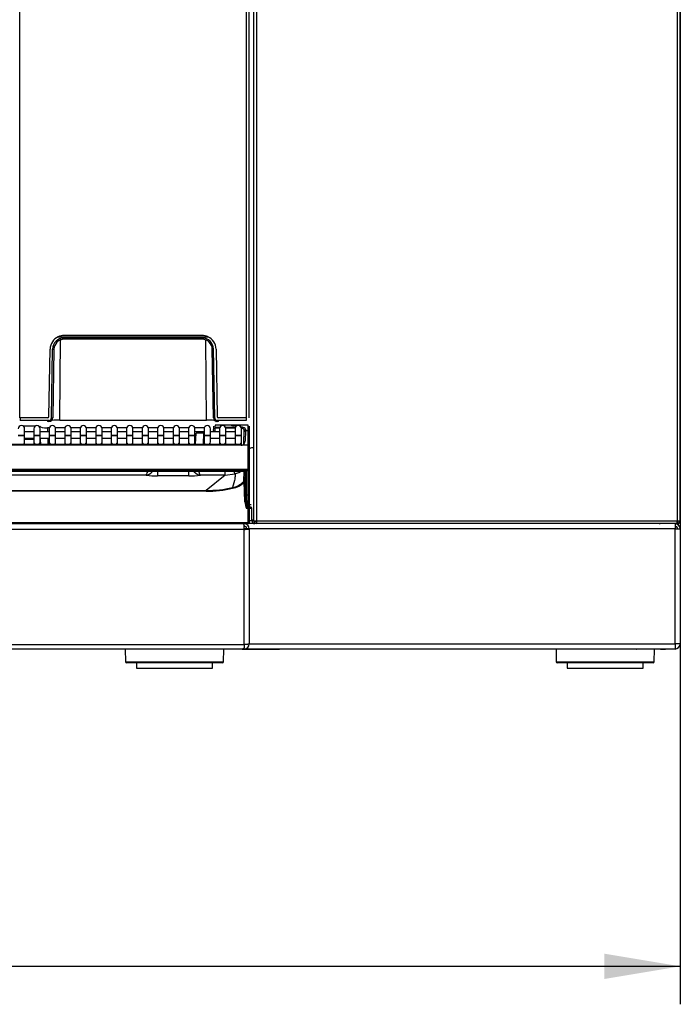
# Model space of a CAD drawing. Header units: millimetres. Extents: x 0 to 287, y 0 to 200.
# Tile 12 of 38: x 90 to 117, y 92 to 131. Entities that reach past the tile are written whole.
import ezdxf
from ezdxf.enums import TextEntityAlignment as Align

# ---------------------------------------------------------------- set-up
doc = ezdxf.new("R2010")
doc.units = ezdxf.units.MM
doc.layers.add('134.133_BW4_CTM-', color=7, linetype='Continuous')
doc.layers.add('Standard', color=7, linetype='Continuous')
doc.styles.add('SEACAD_Arial', font='arial.ttf')
doc.dimstyles.new('ISO', dxfattribs={"dimtxt": 3, "dimasz": 3, "dimexe": 1.5, "dimexo": 0, "dimgap": 0.75, "dimtad": 1, "dimlfac": 10, "dimtxsty": 'SEACAD_Arial', "dimblk1": '_SE_FILLED', "dimblk2": '_SE_FILLED', "dimsah": 1, "dimcen": 1.5, "dimazin": 0, "dimtfac": 0.7, "dimtdec": 3, "dimtmove": 0, "dimatfit": 3, "dimfxl": 1, "dimarcsym": 0})

# ---------------------------------------------------------------- blocks, each defined once
blk = doc.blocks.new('SE1')
at = {"layer": '134.133_BW4_CTM-', "color": 7, "linetype": 'Continuous'}
for p, q in [((90.49, 115.016), (90.49, 153.316)), ((99.44, 115.016), (99.44, 153.316)), ((99.54, 115.016), (99.54, 153.316)), ((99.736, 110.949), (99.736, 153.277)), ((99.841, 153.277), (99.841, 110.949)), ((116.431, 153.277), (116.431, 110.949)), ((116.536, 153.277), (116.536, 110.949)), ((116.56, 153.316), (116.56, 110.956)), ((92.009, 118.215), (97.921, 118.215)), ((92.097, 118.246), (92.097, 118.247)), ((92.24, 118.266), (92.24, 118.266)), ((97.689, 118.266), (92.24, 118.266)), ((97.689, 118.266), (97.69, 118.266)), ((97.833, 118.246), (97.833, 118.247)), ((91.972, 118.013), (91.973, 118.078)), ((92.073, 114.925), (92.096, 118.142)), ((97.69, 118.165), (92.24, 118.165)), ((97.69, 118.116), (92.24, 118.116)), ((97.69, 118.165), (97.69, 118.116)), ((97.857, 114.925), (97.834, 118.085)), ((91.643, 115.065), (91.69, 117.725)), ((91.742, 115.013), (91.79, 117.723)), ((91.84, 117.723), (91.792, 115.013)), ((98.137, 115.013), (98.09, 117.723)), ((98.187, 115.013), (98.14, 117.723)), ((98.24, 117.725), (98.286, 115.065)), ((90.507, 115.016), (90.49, 115.016)), ((91.593, 115.016), (90.507, 115.016)), ((90.507, 115.016), (90.509, 114.915)), ((91.642, 114.915), (90.509, 114.915)), ((91.591, 114.915), (91.59, 114.866)), ((91.642, 114.866), (91.59, 114.866)), ((91.695, 114.868), (91.707, 114.881)), ((92.073, 114.925), (97.857, 114.925)), ((98.198, 114.728), (98.195, 114.647)), ((98.198, 114.736), (98.834, 114.736)), ((98.836, 114.728), (98.198, 114.728)), ((99.421, 114.915), (98.287, 114.915)), ((98.34, 114.866), (98.287, 114.866)), ((99.422, 115.016), (98.336, 115.016)), ((98.34, 114.866), (98.339, 114.915)), ((98.834, 114.736), (98.914, 114.736)), ((98.914, 114.736), (99.146, 114.736)), ((99.076, 114.704), (98.915, 114.704)), ((99.146, 114.736), (99.206, 114.736)), ((99.5, 114.728), (99.205, 114.728)), ((99.205, 114.728), (99.205, 114.727)), ((99.206, 114.736), (99.5, 114.736)), ((99.422, 115.016), (99.421, 114.915)), ((99.44, 115.016), (99.422, 115.016)), ((99.5, 114.518), (99.5, 114.728)), ((90.434, 114.334), (90.684, 114.334)), ((90.434, 114.314), (90.684, 114.314)), ((91.097, 114.686), (90.632, 114.686)), ((90.684, 114.334), (90.684, 114.584)), ((91.045, 114.464), (90.684, 114.464)), ((90.684, 114.068), (90.684, 114.314)), ((91.045, 114.584), (91.045, 114.334)), ((91.045, 114.334), (91.295, 114.334)), ((91.045, 114.314), (91.295, 114.314)), ((91.045, 114.314), (91.045, 114.068)), ((91.281, 114.687), (91.283, 114.637)), ((91.295, 114.334), (91.295, 114.584)), ((91.656, 114.464), (91.295, 114.464)), ((91.295, 114.068), (91.295, 114.314)), ((91.584, 114.619), (91.589, 114.464)), ((91.661, 114.619), (91.584, 114.619)), ((91.656, 114.584), (91.656, 114.334)), ((91.656, 114.334), (91.906, 114.334)), ((91.656, 114.314), (91.906, 114.314)), ((91.656, 114.314), (91.656, 114.068)), ((92.272, 114.619), (91.901, 114.619)), ((91.906, 114.334), (91.906, 114.584)), ((92.267, 114.464), (91.906, 114.464)), ((91.906, 114.314), (91.906, 114.334)), ((91.906, 114.068), (91.906, 114.314)), ((92.267, 114.584), (92.267, 114.334)), ((92.267, 114.334), (92.517, 114.334)), ((92.267, 114.314), (92.517, 114.314)), ((92.267, 114.314), (92.267, 114.068)), ((92.883, 114.619), (92.512, 114.619)), ((92.517, 114.334), (92.517, 114.584)), ((92.878, 114.464), (92.517, 114.464)), ((92.517, 114.068), (92.517, 114.314)), ((92.878, 114.584), (92.878, 114.334)), ((92.878, 114.334), (93.128, 114.334)), ((92.878, 114.314), (93.128, 114.314)), ((92.878, 114.314), (92.878, 114.068)), ((93.494, 114.619), (93.123, 114.619)), ((93.128, 114.334), (93.128, 114.584)), ((93.489, 114.464), (93.128, 114.464)), ((93.128, 114.068), (93.128, 114.314)), ((93.489, 114.584), (93.489, 114.334)), ((93.489, 114.334), (93.739, 114.334)), ((93.489, 114.314), (93.739, 114.314)), ((93.489, 114.314), (93.489, 114.068)), ((94.105, 114.619), (93.734, 114.619)), ((93.739, 114.334), (93.739, 114.584)), ((94.1, 114.464), (93.739, 114.464)), ((93.739, 114.068), (93.739, 114.314)), ((94.1, 114.584), (94.1, 114.334)), ((94.1, 114.334), (94.35, 114.334)), ((94.1, 114.314), (94.35, 114.314)), ((94.1, 114.314), (94.1, 114.068)), ((94.716, 114.619), (94.345, 114.619)), ((94.35, 114.334), (94.35, 114.584)), ((94.711, 114.464), (94.35, 114.464)), ((94.35, 114.068), (94.35, 114.314)), ((94.711, 114.584), (94.711, 114.334)), ((94.711, 114.334), (94.961, 114.334)), ((94.711, 114.314), (94.961, 114.314)), ((94.711, 114.314), (94.711, 114.068)), ((95.327, 114.619), (94.956, 114.619)), ((94.961, 114.334), (94.961, 114.584)), ((95.322, 114.464), (94.961, 114.464)), ((94.961, 114.068), (94.961, 114.314)), ((95.322, 114.584), (95.322, 114.334)), ((95.322, 114.334), (95.572, 114.334)), ((95.322, 114.314), (95.572, 114.314)), ((95.322, 114.314), (95.322, 114.068)), ((95.938, 114.619), (95.567, 114.619)), ((95.572, 114.334), (95.572, 114.584)), ((95.933, 114.464), (95.572, 114.464)), ((95.572, 114.068), (95.572, 114.314)), ((95.933, 114.584), (95.933, 114.334)), ((95.933, 114.334), (96.183, 114.334)), ((95.933, 114.314), (96.183, 114.314)), ((95.933, 114.314), (95.933, 114.068)), ((96.549, 114.619), (96.178, 114.619)), ((96.183, 114.334), (96.183, 114.584)), ((96.544, 114.464), (96.183, 114.464)), ((96.183, 114.068), (96.183, 114.314)), ((96.544, 114.584), (96.544, 114.334)), ((96.544, 114.334), (96.794, 114.334)), ((96.544, 114.314), (96.794, 114.314)), ((96.544, 114.314), (96.544, 114.068)), ((97.16, 114.619), (96.789, 114.619)), ((96.794, 114.334), (96.794, 114.584)), ((97.155, 114.464), (96.794, 114.464)), ((96.794, 114.068), (96.794, 114.314)), ((97.155, 114.584), (97.155, 114.334)), ((97.155, 114.334), (97.405, 114.334)), ((97.155, 114.314), (97.405, 114.314)), ((97.155, 114.314), (97.155, 114.068)), ((97.771, 114.619), (97.4, 114.619)), ((97.405, 114.334), (97.405, 114.584)), ((97.766, 114.464), (97.405, 114.464)), ((97.405, 114.068), (97.405, 114.314)), ((97.433, 113.98), (97.448, 114.412)), ((97.748, 114.411), (97.448, 114.412)), ((97.498, 114.461), (97.748, 114.461)), ((97.748, 114.411), (97.733, 113.98)), ((97.748, 114.461), (97.766, 114.461)), ((97.766, 114.411), (97.748, 114.411)), ((97.766, 114.584), (97.766, 114.334)), ((97.766, 114.314), (97.766, 114.334)), ((97.766, 114.334), (98.016, 114.334)), ((97.766, 114.314), (98.016, 114.314)), ((97.766, 114.314), (97.766, 114.068)), ((98.016, 114.334), (98.016, 114.584)), ((98.377, 114.464), (98.016, 114.464)), ((98.016, 114.068), (98.016, 114.314)), ((98.142, 114.509), (98.14, 114.464)), ((98.142, 114.509), (98.145, 114.603)), ((98.145, 114.603), (98.148, 114.684)), ((98.148, 114.684), (98.148, 114.687)), ((98.195, 114.601), (98.192, 114.507)), ((98.195, 114.647), (98.394, 114.647)), ((98.378, 114.601), (98.195, 114.601)), ((98.377, 114.584), (98.377, 114.334)), ((98.377, 114.334), (98.627, 114.334)), ((98.377, 114.314), (98.627, 114.314)), ((98.377, 114.314), (98.377, 114.068)), ((98.61, 114.647), (99.005, 114.647)), ((98.989, 114.601), (98.626, 114.601)), ((98.627, 114.334), (98.627, 114.584)), ((98.988, 114.464), (98.627, 114.464)), ((98.627, 114.068), (98.627, 114.314)), ((98.988, 114.584), (98.988, 114.334)), ((98.988, 114.334), (99.238, 114.334)), ((98.988, 114.314), (99.238, 114.314)), ((98.988, 114.314), (98.988, 114.068)), ((99.213, 114.314), (99.213, 114.334)), ((99.238, 114.334), (99.238, 114.584)), ((99.238, 114.068), (99.238, 114.314)), ((99.335, 114.08), (99.348, 114.462)), ((99.345, 114.544), (99.4, 114.554)), ((99.349, 114.473), (99.348, 114.462)), ((99.349, 114.473), (99.35, 114.522)), ((99.35, 114.523), (99.399, 114.531)), ((99.398, 114.511), (99.385, 114.09)), ((99.4, 114.567), (99.398, 114.518)), ((99.398, 114.518), (99.5, 114.518)), ((99.398, 114.511), (99.5, 114.511)), ((99.549, 114.564), (99.5, 114.562)), ((99.5, 114.547), (99.52, 114.55)), ((99.5, 113.932), (99.5, 114.511)), ((99.52, 114.55), (99.52, 114.506)), ((99.549, 114.467), (99.549, 114.564)), ((99.55, 114.682), (99.55, 114.686)), ((99.55, 114.682), (99.55, 114.472)), ((99.55, 114.472), (99.55, 114.461)), ((99.55, 114.461), (99.55, 113.935)), ((82.145, 113.98), (99.235, 113.98)), ((99.235, 113.929), (82.145, 113.929)), ((90.684, 114.214), (91.045, 114.214)), ((90.684, 114.211), (91.045, 114.211)), ((91.045, 114.161), (90.684, 114.161)), ((90.684, 113.98), (90.684, 114.068)), ((91.045, 114.068), (91.045, 113.98)), ((91.295, 114.214), (91.656, 114.214)), ((91.295, 113.98), (91.295, 114.068)), ((91.298, 114.214), (91.3, 114.162)), ((91.3, 114.162), (91.306, 113.98)), ((91.598, 114.214), (91.606, 113.98)), ((91.656, 114.068), (91.656, 113.98)), ((91.906, 114.214), (92.267, 114.214)), ((91.906, 113.98), (91.906, 114.068)), ((92.267, 114.068), (92.267, 113.98)), ((92.517, 114.214), (92.878, 114.214)), ((92.517, 113.98), (92.517, 114.068)), ((92.878, 114.068), (92.878, 113.98)), ((93.128, 114.214), (93.489, 114.214)), ((93.128, 113.98), (93.128, 114.068)), ((93.489, 114.068), (93.489, 113.98)), ((93.739, 114.214), (94.1, 114.214)), ((93.739, 113.98), (93.739, 114.068)), ((94.1, 114.068), (94.1, 113.98)), ((94.35, 114.214), (94.711, 114.214)), ((94.35, 113.98), (94.35, 114.068)), ((94.711, 114.068), (94.711, 113.98)), ((94.961, 114.214), (95.322, 114.214)), ((94.961, 113.98), (94.961, 114.068)), ((95.322, 114.068), (95.322, 113.98)), ((95.572, 114.214), (95.933, 114.214)), ((95.572, 113.98), (95.572, 114.068)), ((95.933, 114.068), (95.933, 113.98)), ((96.183, 114.214), (96.544, 114.214)), ((96.183, 113.98), (96.183, 114.068)), ((96.544, 114.068), (96.544, 113.98)), ((96.794, 114.214), (97.155, 114.214)), ((96.794, 113.98), (96.794, 114.068)), ((97.155, 114.068), (97.155, 113.98)), ((97.405, 114.214), (97.441, 114.214)), ((97.405, 113.98), (97.405, 114.068)), ((98.016, 114.214), (98.377, 114.214)), ((98.377, 114.068), (98.377, 113.98)), ((98.627, 114.214), (98.988, 114.214)), ((98.627, 113.98), (98.627, 114.068)), ((98.988, 114.068), (98.988, 113.98)), ((99.235, 113.98), (99.233, 113.929)), ((99.238, 113.929), (99.238, 114.068)), ((99.5, 113.932), (99.263, 113.932)), ((99.331, 113.972), (99.335, 114.08)), ((99.5, 112.978), (99.5, 113.932)), ((99.55, 113.935), (99.55, 112.971)), ((99.5, 112.978), (58.4, 112.978)), ((99.5, 112.922), (58.4, 112.922)), ((99.368, 112.944), (81.55, 112.944)), ((81.55, 112.913), (99.368, 112.913)), ((95.932, 112.939), (95.932, 112.727)), ((97.168, 112.727), (97.168, 112.939)), ((98.597, 112.745), (98.597, 112.94)), ((98.597, 112.745), (98.986, 112.8)), ((99.338, 112.913), (99.328, 112.501)), ((99.338, 112.944), (99.338, 112.922)), ((99.367, 112.978), (99.368, 112.944)), ((99.39, 112.911), (99.38, 112.481)), ((99.391, 112.988), (99.39, 112.922)), ((99.397, 112.978), (99.399, 112.934)), ((99.399, 112.934), (99.399, 112.922)), ((99.399, 112.912), (99.399, 111.997)), ((99.429, 112.905), (99.429, 111.968)), ((99.5, 111.968), (99.5, 112.922)), ((99.52, 112.977), (99.52, 112.926)), ((99.549, 112.965), (99.549, 112.972)), ((99.55, 112.971), (99.55, 112.971)), ((99.55, 112.971), (99.55, 112.018)), ((95.481, 112.745), (62.413, 112.745)), ((97.168, 112.727), (95.932, 112.727)), ((98.597, 112.745), (97.618, 112.745)), ((98.597, 112.745), (97.845, 112.145)), ((98.967, 112.541), (98.887, 112.26)), ((99.378, 111.692), (99.35, 112.484)), ((99.396, 111.991), (99.379, 112.455)), ((99.38, 112.481), (99.407, 111.694)), ((60.054, 112.145), (97.845, 112.145)), ((97.845, 112.119), (60.054, 112.119)), ((97.845, 112.119), (97.845, 112.145)), ((99.377, 112.345), (99.376, 112.294)), ((99.376, 112.294), (99.402, 111.563)), ((99.55, 112.018), (99.55, 111.435)), ((99.412, 111.53), (99.406, 111.692)), ((99.407, 111.694), (99.408, 111.691)), ((99.408, 111.69), (99.444, 111.441)), ((99.429, 111.968), (99.5, 111.968)), ((99.5, 111.429), (99.5, 111.968)), ((99.625, 111.586), (99.55, 111.586)), ((99.444, 111.441), (99.443, 111.44)), ((99.446, 111.429), (99.443, 111.44)), ((99.5, 111.429), (99.446, 111.429)), ((99.5, 110.88), (99.5, 111.429)), ((99.625, 111.486), (99.55, 111.486)), ((99.65, 111.436), (99.55, 111.436)), ((99.55, 111.435), (99.55, 110.886)), ((99.65, 110.961), (99.65, 111.461)), ((58.4, 110.88), (99.5, 110.88)), ((99.5, 110.836), (58.4, 110.836)), ((58.615, 110.836), (99.286, 110.836)), ((91.28, 110.88), (91.28, 110.836)), ((92.015, 110.836), (92.015, 110.88)), ((97.515, 110.836), (97.515, 110.88)), ((99.37, 110.836), (97.751, 110.836)), ((97.751, 110.836), (97.751, 110.836)), ((99.107, 110.865), (99.106, 110.88)), ((99.435, 110.865), (99.426, 110.865)), ((116.351, 110.836), (99.483, 110.836)), ((99.5, 110.88), (99.5, 110.88)), ((99.55, 110.956), (99.736, 110.956)), ((99.55, 110.886), (99.55, 110.886)), ((99.7, 110.961), (99.736, 110.961)), ((99.736, 110.949), (99.841, 110.949)), ((99.775, 110.936), (99.841, 110.936)), ((99.775, 110.836), (99.775, 110.936)), ((99.841, 110.949), (116.431, 110.949)), ((99.841, 110.949), (99.841, 110.844)), ((116.431, 110.844), (99.841, 110.844)), ((111.735, 110.836), (111.735, 110.844)), ((114.5, 110.836), (114.5, 110.844)), ((114.68, 110.844), (114.68, 110.836)), ((116.351, 110.836), (116.351, 110.636)), ((116.351, 110.836), (116.44, 110.836)), ((116.431, 110.949), (116.536, 110.949)), ((116.431, 110.949), (116.431, 110.844)), ((116.44, 110.836), (116.44, 110.949)), ((116.56, 110.956), (116.536, 110.956)), ((99.351, 110.611), (58.55, 110.611)), ((99.351, 110.611), (99.351, 110.768)), ((116.351, 110.636), (99.351, 110.636)), ((99.351, 106.074), (99.351, 110.611)), ((99.451, 110.636), (99.451, 110.623)), ((99.451, 110.623), (99.451, 110.614)), ((99.551, 110.636), (99.551, 110.623)), ((99.551, 110.623), (99.551, 106.086)), ((116.351, 110.636), (116.551, 110.636)), ((116.351, 106.086), (116.351, 110.636)), ((116.551, 110.636), (116.551, 106.086)), ((58.55, 106.061), (99.351, 106.061)), ((99.27, 105.886), (58.631, 105.886)), ((94.656, 105.886), (94.665, 105.385)), ((98.535, 105.385), (98.544, 105.886)), ((99.27, 105.886), (100.725, 105.886)), ((99.319, 105.886), (99.281, 105.886)), ((99.351, 105.886), (99.319, 105.886)), ((99.351, 106.061), (99.351, 106.074)), ((99.351, 106.061), (99.351, 105.936)), ((116.351, 105.886), (99.351, 105.886)), ((99.551, 106.086), (116.351, 106.086)), ((111.656, 105.886), (100.725, 105.886)), ((111.656, 105.886), (111.665, 105.385)), ((114.825, 105.886), (114.775, 105.886)), ((115.725, 105.886), (114.825, 105.886)), ((115.535, 105.385), (115.544, 105.886)), ((115.775, 105.886), (115.725, 105.886)), ((115.775, 105.886), (115.975, 105.886)), ((115.775, 105.886), (115.775, 105.886)), ((115.975, 105.886), (115.975, 105.886)), ((116.351, 106.086), (116.351, 105.886)), ((116.551, 106.086), (116.351, 106.086)), ((94.665, 105.385), (98.535, 105.385)), ((111.665, 105.385), (115.535, 105.385)), ((98.485, 105.336), (94.715, 105.336)), ((95.1, 105.336), (95.1, 105.136)), ((95.1, 105.136), (98.1, 105.136)), ((98.1, 105.136), (98.1, 105.336)), ((115.485, 105.336), (111.715, 105.336)), ((112.1, 105.336), (112.1, 105.136)), ((112.1, 105.136), (115.1, 105.136)), ((115.1, 105.136), (115.1, 105.336))]:
    blk.add_line(p, q, dxfattribs=at)
for centre, radius, start, end in [((92.24, 117.716), 0.55, 114.7831, 179), ((92.243, 117.701), 0.565, 90.3355, 114.4476), ((92.24, 117.716), 0.55, 90, 111.1186), ((97.689, 117.716), 0.55, 66.6075, 90), ((97.687, 117.701), 0.565, 65.5467, 89.6702), ((97.69, 117.716), 0.55, 1, 65.2169), ((92.24, 117.715), 0.45, 90, 179), ((92.24, 117.716), 0.4, 90, 179), ((97.69, 117.715), 0.45, 1.0058, 89.9942), ((97.69, 117.716), 0.4, 1, 90), ((98.11, 118.693), 0.97, 268.7887, 271.7414), ((90.559, 114.584), 0.125, 0, 180), ((91.17, 114.584), 0.125, 0, 180), ((91.593, 115.066), 0.05, 270, 359), ((91.642, 115.016), 0.15, 270.0271, 358.9729), ((91.642, 115.015), 0.1, 270, 359), ((91.781, 114.584), 0.125, 0, 180), ((92.392, 114.584), 0.125, 0, 180), ((93.003, 114.584), 0.125, 0, 180), ((93.614, 114.584), 0.125, 0, 180), ((94.225, 114.584), 0.125, 0, 180), ((94.836, 114.584), 0.125, 0, 180), ((95.447, 114.584), 0.125, 0, 180), ((96.058, 114.584), 0.125, 0, 180), ((96.669, 114.584), 0.125, 0, 180), ((97.28, 114.584), 0.125, 0, 180), ((97.891, 114.584), 0.125, 0, 180), ((98.287, 115.016), 0.15, 181, 270), ((98.287, 115.015), 0.1, 181, 270), ((98.336, 115.066), 0.05, 181, 270), ((98.502, 114.584), 0.125, 0, 180), ((99.113, 114.584), 0.125, 0, 180), ((98.092, 114.511), 0.1, 332.4226, 357.9924), ((99.398, 114.461), 0.05, 90, 178), ((99.5, 114.461), 0.05, 0, 90), ((99.219, 114.092), 0.166, 285.5533, 359.3243), ((99.75, 113.336), 0.5, 91.6045, 113.5782), ((94.659, 113.171), 0.925, 332.6429, 345.4492), ((102.934, 114.35), 4.241, 199.3737, 201.4475), ((98.745, 113.614), 0.85, 286.4836, 307.8753), ((95.904, 117.601), 4.874, 265.0253, 270.3279), ((97.196, 117.601), 4.874, 269.6722, 274.9747), ((98.742, 113.051), 0.804, 280.406, 316.8347), ((98.741, 113.056), 0.836, 280.52, 316.7784), ((99.35, 112.48), 0.03, 2.2217, 136.4289), ((97.843, 116.942), 4.797, 270.031, 282.5749), ((97.845, 116.928), 4.81, 270.0072, 282.5964), ((98.633, 112.181), 0.265, 11.5656, 17.2576), ((99.429, 111.998), 0.0299, 182.2663, 270.2068), ((119.24, 112.414), 19.845, 181.2024, 182.0792), ((100.214, 111.776), 0.84, 185.7285, 203.537), ((161.079, 113.707), 61.675, 181.61567, 182.11743), ((99.6, 111.436), 0.05, 0, 90), ((90.88, 111.036), 0.2, 231.3034, 270), ((94.401, 110.786), 0.05, 90, 95.0963), ((98.601, 111.036), 0.2, 231.3034, 270), ((98.65, 111.036), 0.2, 272.3824, 308.6966), ((99.301, 110.786), 0.05, 0, 90), ((99.351, 110.636), 0.2, 0, 90), ((99.5, 110.886), 0.05, 270, 357.9924), ((99.7, 111.011), 0.05, 180, 270), ((99.775, 110.961), 0.125, 180, 266.9863), ((99.841, 110.949), 0.105, 180, 270), ((115.725, 110.961), 0.125, 273.0137, 290.6097), ((116.351, 110.636), 0.2, 0, 90), ((116.43, 110.956), 0.12, 270, 274.7802), ((116.431, 110.949), 0.105, 270, 360), ((116.44, 110.956), 0.12, 270, 0), ((99.351, 110.636), 0.1, 0, 90), ((116.351, 110.636), 0.1, 0, 90), ((99.301, 105.936), 0.05, 270, 0), ((99.351, 106.086), 0.2, 270, 0), ((100.725, 106.386), 0.5, 270, 271.5067), ((114.825, 105.936), 0.05, 265.2341, 270), ((115.725, 105.936), 0.05, 270, 274.7659), ((115.775, 106.086), 0.2, 270, 272.3824), ((116.351, 106.086), 0.2, 270, 0), ((94.715, 105.386), 0.05, 181, 270), ((98.485, 105.386), 0.05, 270, 359), ((111.715, 105.386), 0.05, 181, 270), ((115.485, 105.386), 0.05, 270, 359)]:
    blk.add_arc(centre, radius, start, end, dxfattribs=at)
for centre, major_axis, ratio, start_param, end_param in [((91.79, 117.724), (-0.05, 0.0009), 0.013088, 1.571025, 3.141593), ((91.695, 115.566), (-0.006, -0.7), 0.087482, 0.000772, 0.088039), ((92.073, 114.895), (-0.35, 0), 0.087366, 4.711879, 6.195273), ((91.742, 115.014), (0.05, -0.0009), 0.013088, 4.712617, 6.283185), ((97.857, 114.895), (-0.35, 0), 0.087366, 3.229505, 4.712899), ((98.187, 115.014), (0.05, 0.0009), 0.013088, 3.141593, 4.712161), ((98.234, 115.566), (0.006, -0.7), 0.087482, 6.195147, 6.282413), ((98.914, 114.735), (-0.0801, 0.0003), 0.38754, 0.220644, 1.583885), ((99.145, 114.727), (-0.06, -0.0003), 0.387555, 1.561958, 3.126359), ((91.582, 114.68), (-0.3, 0.002), 0.205484, 0.008741, 1.579537), ((99.2, 114.567), (-0.2, -0.001), 0.403684, 3.124748, 4.695544), ((99.2, 114.52), (-0.15, -0.005), 0.537389, 3.106382, 4.447879), ((90.559, 114.068), (-0.125, 0), 0.984808, 2.342007, 3.141593), ((91.17, 114.068), (-0.125, 0), 0.984808, 0, 0.799586), ((91.17, 114.068), (-0.125, 0), 0.984808, 2.342007, 3.141593), ((91.05, 114.161), (0.25, 0.002), 0.000122, 6.082715, 6.283185), ((91.781, 114.068), (-0.125, 0), 0.984808, 0, 0.799586), ((91.781, 114.068), (-0.125, 0), 0.984808, 2.342007, 3.141593), ((92.392, 114.068), (-0.125, 0), 0.984808, 0, 0.799586), ((92.392, 114.068), (-0.125, 0), 0.984808, 2.342007, 3.141593), ((93.003, 114.068), (-0.125, 0), 0.984808, 0, 0.799586), ((93.003, 114.068), (-0.125, 0), 0.984808, 2.342007, 3.141593), ((93.614, 114.068), (-0.125, 0), 0.984808, 0, 0.799586), ((93.614, 114.068), (-0.125, 0), 0.984808, 2.342007, 3.141593), ((94.225, 114.068), (-0.125, 0), 0.984808, 0, 0.799586), ((94.225, 114.068), (-0.125, 0), 0.984808, 2.342007, 3.141593), ((94.836, 114.068), (-0.125, 0), 0.984808, 0, 0.799586), ((94.836, 114.068), (-0.125, 0), 0.984808, 2.342007, 3.141593), ((95.447, 114.068), (-0.125, 0), 0.984808, 0, 0.799586), ((95.447, 114.068), (-0.125, 0), 0.984808, 2.342007, 3.141593), ((96.058, 114.068), (-0.125, 0), 0.984808, 0, 0.799586), ((96.058, 114.068), (-0.125, 0), 0.984808, 2.342007, 3.141593), ((96.669, 114.068), (-0.125, 0), 0.984808, 0, 0.799586), ((96.669, 114.068), (-0.125, 0), 0.984808, 2.342007, 3.141593), ((97.28, 114.068), (-0.125, 0), 0.984808, 0, 0.799586), ((97.28, 114.068), (-0.125, 0), 0.984808, 2.342007, 3.141593), ((97.891, 114.068), (-0.125, 0), 0.984808, 0, 0.799586), ((97.891, 114.068), (-0.125, 0), 0.984808, 2.342007, 3.141593), ((98.502, 114.068), (-0.125, 0), 0.984808, 0, 0.799586), ((98.502, 114.068), (-0.125, 0), 0.984808, 2.342007, 3.141593), ((99.113, 114.068), (-0.125, 0), 0.984808, 0, 0.799586), ((99.113, 114.068), (-0.125, 0), 0.984808, 2.342007, 3.141593), ((99.235, 114.087), (-0.005, -0.157), 0.952321, 0.028628, 0.220708), ((99.5, 113.935), (-0.05, 0), 0.052336, 1.570796, 3.141593), ((99.369, 112.905), (-0.06, 0), 0.123668, 3.141689, 4.718681), ((99.429, 112.935), (-0.03, 0), 0.992546, 0.035687, 0.463247), ((99.429, 112.935), (-0.03, 0), 0.992546, 0.972178, 1.570796), ((99.5, 112.971), (0.05, 0), 0.123749, 0, 1.570796), ((99.5, 112.971), (-0.05, 0), 0.992546, 1.570796, 3.141593), ((160.751, -1602.783), (-60.987, 1720.414), 0.004266, 0.077442, 0.078264), ((99.5, 112.018), (0.05, 0), 0.992546, 4.712389, 6.283185), ((99.5, 111.435), (0.05, 0), 0.121869, 4.712389, 6.283185), ((99.435, 110.887), (0.0028, -0.0792), 0.004348, -1.481732, -1.289603), ((99.5, 110.887), (0.05, -0.0009), 0.121832, 4.714524, 6.281051), ((99.351, 110.636), (-0.1, 0), 0.121869, 1.570796, 2.356194), ((99.351, 110.636), (-0.2, 0), 0.121869, 1.570796, 2.356194), ((99.351, 106.099), (0.2, 0), 0.121869, 4.712389, 5.497787)]:
    blk.add_ellipse(centre, major_axis=major_axis, ratio=ratio, start_param=start_param, end_param=end_param, dxfattribs=at)
for points, knots in [([(95.481, 112.745), (95.56, 112.753), (95.646, 112.802), (95.737, 112.9), (95.753, 112.919), (95.767, 112.939)], [0, 0, 0, 0, 0.5, 0.5, 0.6066723, 0.6066723, 0.6066723, 0.6066723]), ([(97.332, 112.939), (97.347, 112.919), (97.435, 112.812), (97.54, 112.753), (97.618, 112.745)], [0.3933185, 0.3933185, 0.3933185, 0.3933185, 0.5, 1, 1, 1, 1]), ([(97.547, 112.938), (97.548, 112.937), (97.549, 112.929), (97.552, 112.912), (97.556, 112.894), (97.56, 112.878), (97.563, 112.865), (97.567, 112.851), (97.571, 112.835), (97.576, 112.819), (97.582, 112.803), (97.588, 112.788), (97.595, 112.773), (97.602, 112.761), (97.61, 112.751), (97.615, 112.747), (97.618, 112.745)], [0.4235167, 0.4235167, 0.4235167, 0.4235167, 0.42883, 0.4697183, 0.5114074, 0.5345988, 0.5620356, 0.593718, 0.6296461, 0.6698196, 0.7142384, 0.7629022, 0.8158107, 0.8729634, 0.93436, 1, 1, 1, 1]), ([(98.986, 112.8), (98.987, 112.796), (98.989, 112.789), (98.991, 112.776), (98.992, 112.761), (98.992, 112.743), (98.991, 112.723), (98.989, 112.7), (98.985, 112.671), (98.978, 112.618), (98.971, 112.572), (98.967, 112.541)], [0, 0, 0, 0, 0.045955, 0.100437, 0.163446, 0.234982, 0.315047, 0.403646, 0.500783, 0.652844, 1, 1, 1, 1]), ([(99.286, 110.836), (99.297, 110.836), (99.308, 110.829), (99.329, 110.806), (99.34, 110.789), (99.351, 110.768)], [0, 0, 0, 0, 0.5, 0.5, 1, 1, 1, 1]), ([(99.492, 110.618), (99.511, 110.618), (99.526, 110.619), (99.546, 110.621), (99.551, 110.622), (99.551, 110.623)], [0, 0, 0, 0, 0.5, 0.5, 1, 1, 1, 1]), ([(99.351, 105.936), (99.337, 105.92), (99.324, 105.907), (99.297, 105.89), (99.283, 105.886), (99.27, 105.886)], [0, 0, 0, 0, 0.5, 0.5, 1, 1, 1, 1]), ([(99.551, 106.086), (99.551, 106.085), (99.546, 106.084), (99.526, 106.082), (99.511, 106.082), (99.492, 106.081)], [0, 0, 0, 0, 0.5, 0.5, 1, 1, 1, 1])]:
    blk.add_open_spline(points, degree=3, knots=knots, dxfattribs=at)
blk.add_open_spline([(99.421, 110.627), (99.44, 110.625), (99.451, 110.624), (99.451, 110.623)], degree=3, dxfattribs=at)
blk = doc.blocks.new('DMBLK16')
at = {"layer": 'Standard', "linetype": 'Continuous'}
for points in [[(33.36, 92.857), (33.36, 93.857), (30.36, 93.357)], [(113.56, 92.857), (116.56, 93.357), (113.56, 93.857)]]:
    blk.add_hatch(color=7, dxfattribs=at).paths.add_polyline_path(points)
at = {"layer": 'Standard', "color": 7, "linetype": 'Continuous'}
for p, q in [((30.36, 114.986), (30.36, 91.857)), ((116.56, 110.956), (116.56, 91.857)), ((30.36, 93.357), (116.56, 93.357))]:
    blk.add_line(p, q, dxfattribs=at)
at = {"layer": 'Standard', "color": 7, "linetype": 'Continuous', "style": 'SEACAD_Arial'}
blk.add_text('862', height=3, dxfattribs=at).set_placement((69.938, 97.107), align=Align.TOP_LEFT)
blk = doc.blocks.new('_SE_FILLED')
at = {"color": 0}
blk.add_line((0, 0), (-1, 0), dxfattribs=at)
blk.add_solid([(0, 0), (-1, -0.1665), (-1, 0.1665), (0, 0)], dxfattribs=at)

msp = doc.modelspace()

# ---------------------------------------------------------------- block references
at = {"layer": 'Standard'}
msp.add_blockref('SE1', (0, 0), dxfattribs=at)

# ---------------------------------------------------------------- dimensions: what is measured, and where the dimension line sits
at = {"layer": 'Standard', "color": 7, "linetype": 'Continuous'}
dim = msp.add_linear_dim(base=(116.5598, 93.3575), p1=(30.3598, 114.9857), p2=(116.5598, 110.9557), text='\\A1;<>', dimstyle='ISO', dxfattribs=at)
dim.commit()
dim.dimension.update_dxf_attribs({"geometry": 'DMBLK16', "text_midpoint": (73.4598, 93.3575), "dimtype": 160})

doc.saveas('drawing.dxf')
